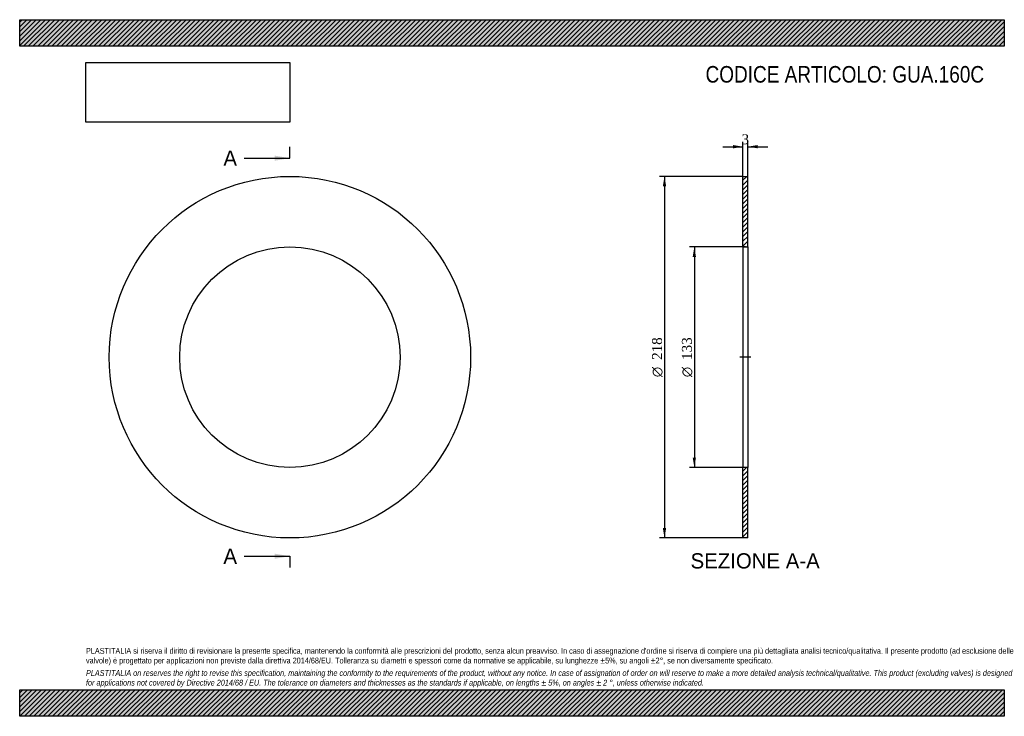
# Model space of a CAD drawing. Header units: millimetres. Extents: x 0 to 594, y 0 to 420.
import ezdxf
from ezdxf.enums import TextEntityAlignment as Align
from ezdxf.lldxf.tags import DXFTag

# ---------------------------------------------------------------- set-up
doc = ezdxf.new("R2010")
doc.units = ezdxf.units.MM
doc.header["$LTSCALE"] = 2
for name, color, linetype in [('Default', 7, 'Continuous'), ('DV2_Default', 7, 'Continuous'), ('GUA.160C', 7, 'Continuous')]:
    doc.layers.add(name, color=color, linetype=linetype)
doc.styles.add('SEACAD_Solid_Edge_ANSI', font='seans.ttf')
doc.styles.add('SEACAD_Solid_Edge_ANSI1_Symbols', font='semeca1.ttf')
doc.styles.add('SEACAD_Times_New_Roman', font='times.ttf')
tags = doc.linetypes.add('CENTER2', pattern=[28.575, 19.05, -3.175, 3.175, -3.175]).pattern_tags.tags
tags[10:11] = [DXFTag(74, 4), DXFTag(75, 0), DXFTag(340, '0'), DXFTag(46, 0.0), DXFTag(50, 0.0), DXFTag(44, 0.0), DXFTag(45, 0.0)]
tags[8:9] = [DXFTag(74, 4), DXFTag(75, 0), DXFTag(340, '0'), DXFTag(46, 0.0), DXFTag(50, 0.0), DXFTag(44, 0.0), DXFTag(45, 0.0)]
tags[6:7] = [DXFTag(74, 4), DXFTag(75, 0), DXFTag(340, '0'), DXFTag(46, 0.0), DXFTag(50, 0.0), DXFTag(44, 0.0), DXFTag(45, 0.0)]
tags[4:5] = [DXFTag(74, 4), DXFTag(75, 0), DXFTag(340, '0'), DXFTag(46, 0.0), DXFTag(50, 0.0), DXFTag(44, 0.0), DXFTag(45, 0.0)]
doc.dimstyles.new('ANSImm', dxfattribs={"dimtxt": 6, "dimasz": 6, "dimexe": 3, "dimexo": 0, "dimgap": 1.5, "dimtad": 1, "dimdsep": 46, "dimtxsty": 'SEACAD_Times_New_Roman', "dimblk1": '_SE_FILLED', "dimblk2": '_SE_FILLED', "dimsah": 1, "dimcen": 3, "dimazin": 0, "dimtfac": 0.85, "dimtdec": 3, "dimtofl": 0, "dimtmove": 0, "dimatfit": 3, "dimfxl": 1, "dimarcsym": 0})
picture_1 = doc.add_image_def('image1.jpg', size_in_pixel=(4302, 1260))

# ---------------------------------------------------------------- blocks, each defined once
blk = doc.blocks.new('SE')
at = {"layer": 'GUA.160C', "color": 7, "linetype": 'Continuous'}
for radius in [109, 66.5]:
    blk.add_circle((163.02, 216.52), radius, dxfattribs=at)
blk = doc.blocks.new('SE2')
at = {"color": 7, "linetype": 'Continuous', "style": 'SEACAD_Solid_Edge_ANSI'}
blk.add_text('A', height=9.2, dxfattribs=at).set_placement((122.9, 341.12), align=Align.TOP_LEFT)
blk = doc.blocks.new('SE3')
at = {"color": 7, "linetype": 'Continuous', "style": 'SEACAD_Solid_Edge_ANSI'}
blk.add_text('A', height=9.2, dxfattribs=at).set_placement((122.9, 101.12), align=Align.TOP_LEFT)
blk = doc.blocks.new('SEANNOT_GROUP')
at = {"linetype": 'Continuous'}
blk.add_hatch(color=7, dxfattribs=at).paths.add_polyline_path([(153.82, 334.98), (163.02, 336.52), (153.82, 338.05)])
at = {"color": 7, "linetype": 'Continuous'}
blk.add_lwpolyline([(135.42, 336.52), (163.02, 336.52)], dxfattribs=at)
blk = doc.blocks.new('SEANNOT_GROUP1')
at = {"linetype": 'Continuous'}
blk.add_hatch(color=7, dxfattribs=at).paths.add_polyline_path([(153.82, 94.98), (163.02, 96.52), (153.82, 98.05)])
at = {"color": 7, "linetype": 'Continuous'}
blk.add_lwpolyline([(135.42, 96.52), (163.02, 96.52)], dxfattribs=at)
blk = doc.blocks.new('SE1')
at = {"layer": 'Default', "color": 7, "linetype": 'CENTER2'}
for p, q in [((163.02, 336.52), (163.02, 343.42)), ((163.02, 96.52), (163.02, 89.62))]:
    blk.add_line(p, q, dxfattribs=at)
at = {"layer": 'Default', "color": 7, "linetype": 'CENTER2', "const_width": 0.0001}
blk.add_lwpolyline([(163.02, 336.52), (163.02, 96.52)], dxfattribs=at)
at = {"layer": 'Default'}
for name in ['SE2', 'SEANNOT_GROUP', 'SE3', 'SEANNOT_GROUP1']:
    blk.add_blockref(name, (0, 0), dxfattribs=at)
blk = doc.blocks.new('SE4')
at = {"layer": 'GUA.160C', "linetype": 'Continuous'}
h = blk.add_hatch(dxfattribs=at)
h.set_pattern_fill('LINE', scale=0.62992, angle=45, style=0)
h.paths.add_polyline_path([(439.29, 283.02), (439.29, 325.52), (436.29, 325.52), (436.29, 283.02)])
h = blk.add_hatch(dxfattribs=at)
h.set_pattern_fill('LINE', scale=0.62992, angle=45, style=0)
h.paths.add_polyline_path([(439.29, 107.52), (439.29, 150.02), (436.29, 150.02), (436.29, 107.52)])
at = {"layer": 'DV2_Default', "color": 7, "linetype": 'CENTER2'}
blk.add_line((441.04, 216.52), (434.54, 216.52), dxfattribs=at)
at = {"layer": 'GUA.160C', "color": 7, "linetype": 'Continuous'}
for p, q in [((436.29, 283.02), (436.29, 325.52)), ((436.29, 325.52), (439.29, 325.52)), ((439.29, 283.02), (439.29, 325.52)), ((436.29, 283.02), (436.29, 150.02)), ((436.29, 283.02), (439.29, 283.02)), ((439.29, 283.02), (439.29, 150.02)), ((436.29, 107.52), (436.29, 150.02)), ((439.29, 150.02), (436.29, 150.02)), ((439.29, 107.52), (439.29, 150.02)), ((439.29, 107.52), (436.29, 107.52))]:
    blk.add_line(p, q, dxfattribs=at)
blk = doc.blocks.new('DMBLK23')
at = {"layer": 'Default', "linetype": 'Continuous'}
for points in [[(430.29, 344.42), (430.29, 342.42), (436.29, 343.42)], [(445.29, 344.42), (439.29, 343.42), (445.29, 342.42)]]:
    blk.add_hatch(color=7, dxfattribs=at).paths.add_polyline_path(points)
at = {"layer": 'Default', "color": 7, "linetype": 'Continuous'}
for p, q in [((436.29, 325.52), (436.29, 346.42)), ((439.29, 325.52), (439.29, 346.42)), ((424.29, 343.42), (436.29, 343.42)), ((439.29, 343.42), (451.29, 343.42))]:
    blk.add_line(p, q, dxfattribs=at)
at = {"layer": 'Default', "color": 7, "linetype": 'Continuous', "style": 'SEACAD_Times_New_Roman'}
blk.add_text('3', height=6, dxfattribs=at).set_placement((435.51, 350.92), align=Align.TOP_LEFT)
blk = doc.blocks.new('_SE_FILLED')
at = {"color": 0}
blk.add_line((0, 0), (-1, 0), dxfattribs=at)
blk.add_solid([(0, 0), (-1, -0.1665), (-1, 0.1665), (0, 0)], dxfattribs=at)
blk = doc.blocks.new('GDimGGroup')
at = {"layer": 'Default', "linetype": 'Continuous'}
for points in [[(406, 277.02), (408, 277.02), (407, 283.02)], [(406, 156.02), (407, 150.02), (408, 156.02)]]:
    blk.add_hatch(color=7, dxfattribs=at).paths.add_polyline_path(points)
at = {"layer": 'Default', "color": 7, "linetype": 'Continuous'}
for p, q in [((437.79, 283.02), (404, 283.02)), ((407, 283.02), (407, 150.02)), ((437.79, 150.02), (404, 150.02))]:
    blk.add_line(p, q, dxfattribs=at)
for s, style, p in [('133', 'SEACAD_Times_New_Roman', (399.5, 214.91)), ('O', 'SEACAD_Solid_Edge_ANSI1_Symbols', (399.5, 204.47))]:
    blk.add_text(s, height=6, rotation=90, dxfattribs=dict(at, style=style)).set_placement(p, align=Align.TOP_LEFT)
blk = doc.blocks.new('GDimGGroup1')
at = {"layer": 'Default', "linetype": 'Continuous'}
for points in [[(388, 319.52), (390, 319.52), (389, 325.52)], [(388, 113.52), (389, 107.52), (390, 113.52)]]:
    blk.add_hatch(color=7, dxfattribs=at).paths.add_polyline_path(points)
at = {"layer": 'Default', "color": 7, "linetype": 'Continuous'}
for p, q in [((436.29, 325.52), (386, 325.52)), ((389, 325.52), (389, 107.52)), ((436.29, 107.52), (386, 107.52))]:
    blk.add_line(p, q, dxfattribs=at)
for s, style, p in [('218', 'SEACAD_Times_New_Roman', (381.5, 214.91)), ('O', 'SEACAD_Solid_Edge_ANSI1_Symbols', (381.5, 204.47))]:
    blk.add_text(s, height=6, rotation=90, dxfattribs=dict(at, style=style)).set_placement(p, align=Align.TOP_LEFT)

msp = doc.modelspace()

# ---------------------------------------------------------------- hatches: boundary and pattern name
at = {"layer": 'Default', "linetype": 'Continuous'}
h = msp.add_hatch(dxfattribs=at)
h.set_pattern_fill('LINE', scale=0.62992, angle=45, style=0)
h.paths.add_polyline_path([(594, 404), (594, 420), (0, 420), (0, 404)])
for points in [[(594, 404), (594, 420), (0, 420), (0, 404)], [(594, 0), (594, 16), (0, 16), (0, 0)]]:
    msp.add_hatch(color=7, dxfattribs=at).paths.add_polyline_path(points)
h = msp.add_hatch(dxfattribs=at)
h.set_pattern_fill('LINE', scale=0.62992, angle=45, style=0)
h.paths.add_polyline_path([(594, 0), (594, 16), (0, 16), (0, 0)])

# ---------------------------------------------------------------- linework, layer by layer
at = {"layer": 'Default', "color": 7, "linetype": 'Continuous'}
for p, q in [((0, 420), (594, 420)), ((0, 404), (0, 420)), ((594, 420), (594, 404)), ((594, 404), (0, 404)), ((0, 16), (594, 16)), ((0, 0), (0, 16)), ((594, 16), (594, 0)), ((594, 0), (0, 0))]:
    msp.add_line(p, q, dxfattribs=at)

# ---------------------------------------------------------------- block references
at = {"layer": 'Default'}
for name in ['SE1', 'SE', 'GDimGGroup1', 'SE4', 'GDimGGroup']:
    msp.add_blockref(name, (0, 0), dxfattribs=at)

# ---------------------------------------------------------------- texts
at = {"layer": 'Default', "color": 7, "linetype": 'Continuous', "style": 'SEACAD_Solid_Edge_ANSI'}
msp.add_text('SEZIONE A-A', height=9.2, dxfattribs=at).set_placement((404.73, 98.316), align=Align.TOP_LEFT)
at = {"layer": 'Default', "attachment_point": 1}
for s, insert, char_height, width in [('{\\fArial Narrow|b0||i0||c0|p34;\\C7;\\H10.;\\W1.;CODICE ARTICOLO: GUA.160C}', (413.763, 392.067), 10, 169.87702), ("{\\fArial Narrow|b0||i0||c0|p34;\\C7;\\H3.5;\\W1.;PLASTITALIA si riserva il diritto di revisionare la presente specifica, mantenendo la conformità alle prescrizioni del prodotto, senza alcun preavviso. In caso di assegnazione d'ordine si riserva di compiere una più dettagliata analisi tecnico/qualitativa. Il presente prodotto (ad esclusione delle \\P}{\\fArial Narrow|b0||i0||c0|p34;\\C7;\\H3.5;\\W1.;valvole) è progettato per applicazioni non previste dalla direttiva 2014/68/EU. Tolleranza su diametri e spessori come da normative se applicabile, su lunghezze ±5%, su angoli ±2°, se non diversamente specificato.\\P}{\\fArial Narrow|b0||i0||c0|p34;\\C7;\\H1.;\\W1.;   \\P}{\\fArial Narrow|b0||i1||c0|p34;\\C7;\\H3.5;\\W1.;PLASTITALIA on reserves the right to revise this specification, maintaining the conformity to the requirements of the product, without any notice. In case of assignation of order on will reserve to make a more detailed analysis technical/qualitative. This product (excluding valves) is designed \\P}{\\fArial Narrow|b0||i1||c0|p34;\\C7;\\H3.5;\\W1.;for applications not covered by Directive 2014/68 / EU. The tolerance on diameters and thicknesses as the standards if applicable, on lengths ± 5%, on angles ± 2 °, unless otherwise indicated.\\P}", (40, 41.205), 3.5, 514)]:
    msp.add_mtext(s, dxfattribs=dict(at, insert=insert, char_height=char_height, width=width))

# ---------------------------------------------------------------- dimensions: what is measured, and where the dimension line sits
at = {"layer": 'Default', "color": 7, "linetype": 'Continuous'}
dim = msp.add_linear_dim(base=(436.286, 343.421), p1=(436.286, 325.516), p2=(439.286, 325.516), angle=0, text='\\A1;<>', dimstyle='ANSImm', dxfattribs=at)
dim.commit()
dim.dimension.update_dxf_attribs({"geometry": 'DMBLK23', "text_midpoint": (437.786, 343.421), "dimtype": 161})

# ---------------------------------------------------------------- pictures from other files: only their frames are drawn
image = msp.add_image(picture_1, insert=(40, 358.206), size_in_units=(122.914, 36))
image.dxf.flags = 7

doc.saveas('drawing.dxf')
